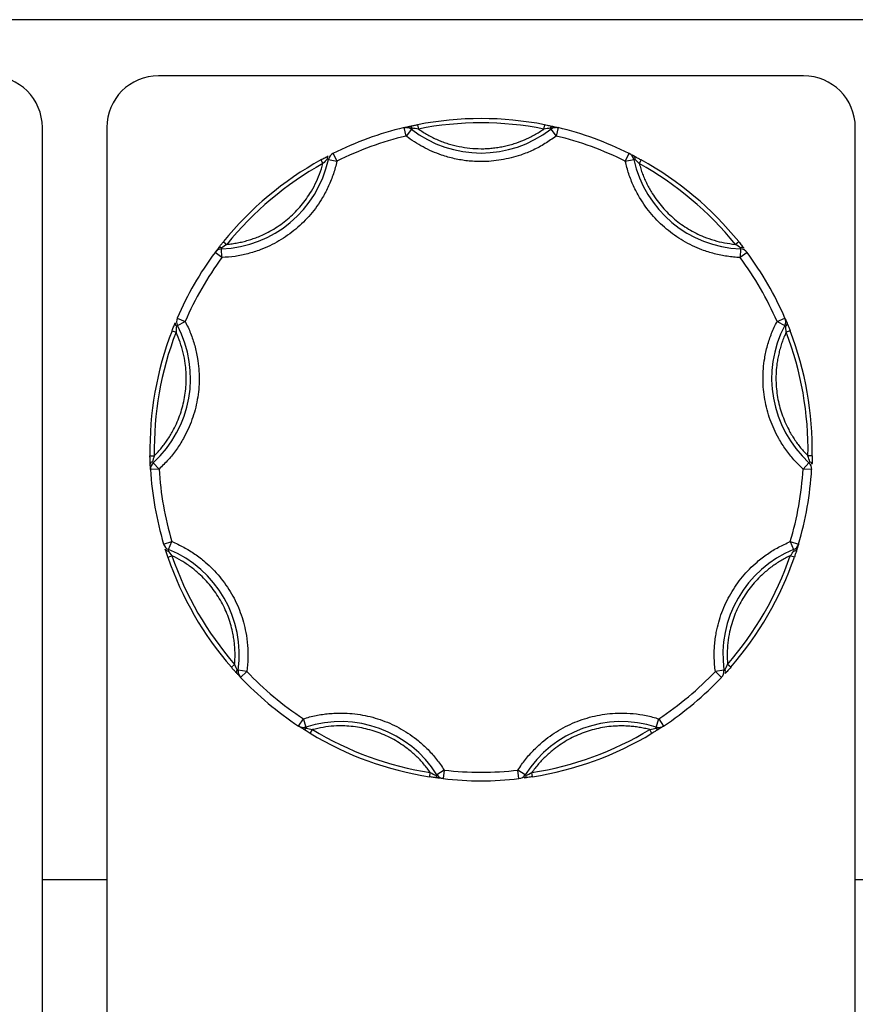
# Model space of a CAD drawing. Header units: inches. Extents: x 0.5 to 21.5, y 0.5 to 16.5.
# Tile 9 of 18: x 6.3 to 7.2, y 13.2 to 14.4. Entities that reach past the tile are written whole.
import ezdxf

# ---------------------------------------------------------------- set-up
doc = ezdxf.new("R2010")
doc.units = ezdxf.units.IN
doc.header["$LTSCALE"] = 2
doc.header["$MEASUREMENT"] = 0
doc.layers.add('DIMENSIONS', color=140, linetype='Continuous', lineweight=25)
doc.styles.add('SLDTEXTSTYLE0', font='TXT', dxfattribs={"width": 0.7})
doc.dimstyles.new('SLDDIMSTYLE1', dxfattribs={"dimtxt": 0.169922, "dimasz": 0.26, "dimexe": 0, "dimexo": 0.0625, "dimgap": 0.04248, "dimtad": 0, "dimtih": 1, "dimtoh": 1, "dimrnd": 1e-09, "dimzin": 12, "dimdsep": 46, "dimtxsty": 'SLDTEXTSTYLE0', "dimsah": 1, "dimcen": 0.09, "dimadec": 0, "dimazin": 3, "dimtfac": 1, "dimtofl": 0, "dimtmove": 0, "dimatfit": 3, "dimfxl": 0, "dimfrac": 2, "dimtolj": 1, "dimtzin": 12, "dimarcsym": 0})

# ---------------------------------------------------------------- blocks, each defined once
blk = doc.blocks.new('_D_12')
at = {"layer": 'DIMENSIONS'}
for p, q in [((5.1842, 13.2855), (5.1842, 11.9696)), ((7.4612, 13.2855), (7.4612, 11.9696)), ((5.1842, 12.2196), (5.8657, 12.2196)), ((6.0934, 12.2196), (6.0363, 12.2196)), ((6.0363, 12.2196), (6.0363, 11.9495)), ((6.5983, 12.2196), (6.6554, 12.2196)), ((6.6554, 12.2196), (6.6554, 11.9495)), ((7.4612, 12.2196), (6.826, 12.2196)), ((6.0363, 11.9495), (6.0934, 11.9495)), ((6.6554, 11.9495), (6.5983, 11.9495))]:
    blk.add_line(p, q, dxfattribs=at)
for points in [[(5.1842, 12.2196), (5.4442, 12.1796), (5.4442, 12.2596)], [(7.4612, 12.2196), (7.2012, 12.2596), (7.2012, 12.1796)]]:
    blk.add_solid(points, dxfattribs=at)
at = {"layer": 'DIMENSIONS', "char_height": 0.16667, "attachment_point": 1, "style": 'SLDTEXTSTYLE0'}
for s, insert in [('2.28', (6.0934, 12.4724)), ('57.8', (6.0934, 12.1643))]:
    blk.add_mtext(s, dxfattribs=dict(at, insert=insert))

msp = doc.modelspace()

# ---------------------------------------------------------------- linework, layer by layer
for p, q in [((7.6612, 14.3855), (4.9842, 14.3855)), ((7.1702, 14.3202), (6.4202, 14.3202)), ((6.2852, 13.2162), (6.2852, 14.2602)), ((6.3602, 14.2602), (6.3602, 13.2162)), ((6.7081, 14.2502), (6.7058, 14.26)), ((6.7142, 14.2582), (6.7081, 14.2502)), ((6.7151, 14.2593), (6.7142, 14.2582)), ((6.7213, 14.2633), (6.7223, 14.2584)), ((6.8682, 14.2584), (6.8692, 14.2633)), ((6.8763, 14.2582), (6.8754, 14.2593)), ((6.8763, 14.2582), (6.8824, 14.2502)), ((6.8847, 14.26), (6.8824, 14.2502)), ((7.2302, 13.2162), (7.2302, 14.2602)), ((6.609, 14.2225), (6.6114, 14.2181)), ((6.6178, 14.2231), (6.6164, 14.2234)), ((6.6178, 14.2231), (6.6275, 14.2209)), ((6.6231, 14.2299), (6.6275, 14.2209)), ((6.9629, 14.2209), (6.9674, 14.2299)), ((6.9629, 14.2209), (6.9727, 14.2231)), ((6.9741, 14.2234), (6.9727, 14.2231)), ((6.9815, 14.2225), (6.9791, 14.2181)), ((6.4936, 14.1203), (6.4936, 14.1189)), ((6.494, 14.1089), (6.4936, 14.1189)), ((6.4958, 14.1274), (6.4996, 14.1243)), ((7.0947, 14.1274), (7.0908, 14.1243)), ((7.0968, 14.1189), (7.0964, 14.1089)), ((7.0968, 14.1189), (7.0969, 14.1203)), ((6.494, 14.1089), (6.486, 14.1149)), ((7.1045, 14.1149), (7.0964, 14.1089)), ((6.442, 14.0386), (6.4512, 14.0346)), ((7.1393, 14.0346), (7.1485, 14.0386)), ((6.4423, 14.03), (6.441, 14.0293)), ((6.4423, 14.03), (6.4512, 14.0346)), ((7.1393, 14.0346), (7.1482, 14.03)), ((7.1494, 14.0293), (7.1482, 14.03)), ((6.436, 14.0239), (6.4406, 14.0221)), ((7.1545, 14.0239), (7.1498, 14.0221)), ((6.4103, 13.8783), (6.4153, 13.8784)), ((7.1802, 13.8783), (7.1752, 13.8784)), ((6.4132, 13.8715), (6.4142, 13.8704)), ((6.4209, 13.863), (6.4142, 13.8704)), ((7.1763, 13.8704), (7.1696, 13.863)), ((7.1763, 13.8704), (7.1773, 13.8715)), ((6.4209, 13.863), (6.4109, 13.8624)), ((7.1795, 13.8624), (7.1696, 13.863)), ((6.4262, 13.7757), (6.4358, 13.7786)), ((6.432, 13.7693), (6.4358, 13.7786)), ((7.1547, 13.7786), (7.1643, 13.7757)), ((7.1547, 13.7786), (7.1585, 13.7693)), ((6.4311, 13.7606), (6.4358, 13.7622)), ((6.432, 13.7693), (6.4315, 13.768)), ((7.1594, 13.7606), (7.1547, 13.7622)), ((7.159, 13.768), (7.1585, 13.7693)), ((6.505, 13.6326), (6.5087, 13.6359)), ((7.0855, 13.6326), (7.0817, 13.6359)), ((6.5116, 13.6292), (6.513, 13.629)), ((6.5229, 13.6277), (6.513, 13.629)), ((6.5229, 13.6277), (6.5157, 13.6208)), ((7.0775, 13.629), (7.0676, 13.6277)), ((7.0748, 13.6208), (7.0676, 13.6277)), ((7.0775, 13.629), (7.0789, 13.6292)), ((6.5831, 13.5642), (6.5886, 13.5726)), ((6.5917, 13.563), (6.5886, 13.5726)), ((6.9988, 13.563), (7.0019, 13.5726)), ((7.0019, 13.5726), (7.0074, 13.5642)), ((6.5917, 13.563), (6.5921, 13.5617)), ((6.5966, 13.5557), (6.5991, 13.56)), ((6.9939, 13.5557), (6.9913, 13.56)), ((6.9984, 13.5617), (6.9988, 13.563)), ((6.7355, 13.5052), (6.7362, 13.5101)), ((6.7524, 13.513), (6.7439, 13.5076)), ((6.7524, 13.513), (6.7512, 13.503)), ((6.8393, 13.503), (6.8381, 13.513)), ((6.8466, 13.5076), (6.8381, 13.513)), ((6.855, 13.5052), (6.8542, 13.5101)), ((6.7427, 13.5069), (6.7439, 13.5076)), ((6.8466, 13.5076), (6.8478, 13.5069)), ((6.3602, 13.3855), (6.2852, 13.3855)), ((7.6612, 13.3855), (7.2302, 13.3855))]:
    msp.add_line(p, q)
for centre, radius, start, end in [((6.2252, 14.2602), 0.06, 0, 90), ((6.4202, 14.2602), 0.06, 90, 180), ((7.1702, 14.2602), 0.06, 0, 90), ((6.7952, 13.8855), 0.385, 78.9319, 101.0681), ((6.7952, 13.8855), 0.385, 103.4347, 116.5653), ((6.7081, 14.2502), 0.01, 90, 103.4347), ((6.7081, 14.2502), 0.01, 52.3082, 90), ((6.712, 14.2581), 0.00332, 22.0827, 93.1115), ((6.7952, 14.363), 0.1325, 232.3082, 307.6918), ((6.8784, 14.2581), 0.00332, 86.8885, 157.9173), ((6.8824, 14.2502), 0.01, 90, 127.6918), ((6.8824, 14.2502), 0.01, 76.5653, 90), ((6.7952, 13.8855), 0.385, 63.4347, 76.5653), ((6.4883, 14.2513), 0.1325, 272.3082, 347.6918), ((6.7952, 13.8855), 0.385, 118.9319, 141.0681), ((6.6195, 14.2244), 0.00332, 126.8885, 197.9173), ((6.6275, 14.2209), 0.01, 116.5653, 167.6918), ((6.9629, 14.2209), 0.01, 12.3082, 63.4347), ((7.1022, 14.2513), 0.1325, 192.3082, 267.6918), ((6.971, 14.2244), 0.00332, 342.0827, 53.1115), ((6.7952, 13.8855), 0.385, 38.9319, 61.0681), ((6.494, 14.1089), 0.01, 92.3082, 143.4347), ((6.492, 14.1174), 0.00332, 62.0827, 133.1115), ((7.0964, 14.1089), 0.01, 36.5653, 87.6918), ((7.0984, 14.1174), 0.00332, 46.8885, 117.9173), ((6.7952, 13.8855), 0.385, 143.4347, 156.5653), ((6.7952, 13.8855), 0.385, 23.4347, 36.5653), ((6.4512, 14.0346), 0.01, 156.5653, 207.6918), ((7.1393, 14.0346), 0.01, 332.3082, 23.4347), ((6.325, 13.9684), 0.1325, 312.3082, 27.6918), ((6.4428, 14.0321), 0.00332, 166.8885, 237.9173), ((7.2655, 13.9684), 0.1325, 152.3082, 227.6918), ((7.1477, 14.0321), 0.00332, 302.0827, 13.1115), ((6.7952, 13.8855), 0.385, 158.9319, 181.0681), ((6.7952, 13.8855), 0.385, 358.9319, 21.0681), ((6.4139, 13.8683), 0.00332, 102.0827, 173.1115), ((6.4209, 13.863), 0.01, 132.3082, 183.4347), ((7.1696, 13.863), 0.01, 356.5653, 47.6918), ((7.1766, 13.8683), 0.00332, 6.8885, 77.9173), ((6.7952, 13.8855), 0.385, 183.4347, 196.5653), ((6.7952, 13.8855), 0.385, 343.4347, 356.5653), ((6.4358, 13.7786), 0.01, 196.5653, 247.6918), ((7.1547, 13.7786), 0.01, 292.3082, 343.4347), ((6.431, 13.7713), 0.00332, 206.8885, 277.9173), ((6.3817, 13.6468), 0.1325, 352.3082, 67.6918), ((7.2088, 13.6468), 0.1325, 112.3082, 187.6918), ((7.1595, 13.7713), 0.00332, 262.0827, 333.1115), ((6.7952, 13.8855), 0.385, 198.9319, 221.0681), ((6.7952, 13.8855), 0.385, 318.9319, 341.0681), ((6.5142, 13.6272), 0.00332, 142.0827, 213.1115), ((6.5229, 13.6277), 0.01, 172.3082, 223.4347), ((7.0676, 13.6277), 0.01, 316.5653, 7.6918), ((7.0763, 13.6272), 0.00332, 326.8885, 37.9173), ((6.7952, 13.8855), 0.385, 223.4347, 236.5653), ((6.7952, 13.8855), 0.385, 303.4347, 316.5653), ((6.6319, 13.4368), 0.1325, 32.3082, 107.6918), ((6.9586, 13.4368), 0.1325, 72.3082, 147.6918), ((6.5886, 13.5726), 0.01, 236.5653, 270), ((6.5896, 13.5639), 0.00332, 246.8885, 317.9173), ((6.5886, 13.5726), 0.01, 270, 287.6918), ((6.7952, 13.8855), 0.385, 238.9319, 261.0681), ((6.7952, 13.8855), 0.385, 278.9319, 301.0681), ((7.0008, 13.5639), 0.00332, 222.0827, 293.1115), ((7.0019, 13.5726), 0.01, 252.3082, 270), ((7.0019, 13.5726), 0.01, 270, 303.4347), ((6.746, 13.507), 0.00332, 182.0827, 253.1115), ((6.7524, 13.513), 0.01, 212.3082, 263.4347), ((6.7952, 13.8855), 0.385, 263.4347, 276.5653), ((6.8381, 13.513), 0.01, 276.5653, 327.6918), ((6.8445, 13.507), 0.00332, 286.8885, 357.9173)]:
    msp.add_arc(centre, radius, start, end)
for points in [[(6.8682, 14.2584), (6.82, 14.2679), (6.7705, 14.2679), (6.7223, 14.2584)], [(6.7223, 14.2584), (6.7197, 14.2588), (6.7171, 14.2591), (6.7151, 14.2593)], [(6.8754, 14.2593), (6.8734, 14.2591), (6.8708, 14.2588), (6.8682, 14.2584)], [(6.7081, 14.2502), (6.6802, 14.2436), (6.6532, 14.2337), (6.6275, 14.2209)], [(6.9629, 14.2209), (6.9373, 14.2337), (6.9103, 14.2436), (6.8824, 14.2502)], [(6.6164, 14.2234), (6.615, 14.2219), (6.6132, 14.22), (6.6114, 14.2181)], [(6.9791, 14.2181), (6.9773, 14.22), (6.9755, 14.2219), (6.9741, 14.2234)], [(6.6114, 14.2181), (6.5684, 14.1943), (6.5305, 14.1625), (6.4996, 14.1243)], [(7.0908, 14.1243), (7.06, 14.1625), (7.022, 14.1943), (6.9791, 14.2181)], [(6.4996, 14.1243), (6.4974, 14.1229), (6.4952, 14.1214), (6.4936, 14.1203)], [(7.0969, 14.1203), (7.0953, 14.1214), (7.0931, 14.1229), (7.0908, 14.1243)], [(6.494, 14.1089), (6.477, 14.0859), (6.4626, 14.061), (6.4512, 14.0346)], [(7.1393, 14.0346), (7.1279, 14.061), (7.1135, 14.0859), (7.0964, 14.1089)], [(6.441, 14.0293), (6.4409, 14.0274), (6.4408, 14.0248), (6.4406, 14.0221)], [(7.1498, 14.0221), (7.1497, 14.0248), (7.1496, 14.0274), (7.1494, 14.0293)], [(6.4406, 14.0221), (6.423, 13.9763), (6.4144, 13.9275), (6.4153, 13.8784)], [(7.1752, 13.8784), (7.1761, 13.9275), (7.1675, 13.9763), (7.1498, 14.0221)], [(6.4153, 13.8784), (6.4145, 13.8759), (6.4138, 13.8734), (6.4132, 13.8715)], [(7.1773, 13.8715), (7.1767, 13.8734), (7.176, 13.8759), (7.1752, 13.8784)], [(6.4209, 13.863), (6.4226, 13.8344), (6.4276, 13.8061), (6.4358, 13.7786)], [(7.1547, 13.7786), (7.1629, 13.8061), (7.1678, 13.8344), (7.1696, 13.863)], [(6.4315, 13.768), (6.4326, 13.7664), (6.4342, 13.7643), (6.4358, 13.7622)], [(6.4358, 13.7622), (6.4517, 13.7158), (6.4765, 13.6729), (6.5087, 13.6359)], [(7.0817, 13.6359), (7.114, 13.6729), (7.1388, 13.7158), (7.1547, 13.7622)], [(7.1547, 13.7622), (7.1563, 13.7643), (7.1579, 13.7664), (7.159, 13.768)], [(6.5087, 13.6359), (6.5098, 13.6334), (6.5108, 13.631), (6.5116, 13.6292)], [(7.0789, 13.6292), (7.0797, 13.631), (7.0807, 13.6334), (7.0817, 13.6359)], [(6.5229, 13.6277), (6.5426, 13.6069), (6.5647, 13.5884), (6.5886, 13.5726)], [(7.0019, 13.5726), (7.0258, 13.5884), (7.0478, 13.6069), (7.0676, 13.6277)], [(6.5921, 13.5617), (6.5911, 13.5618), (6.5899, 13.5619), (6.5886, 13.5621)], [(6.5921, 13.5617), (6.594, 13.5612), (6.5966, 13.5606), (6.5991, 13.56)], [(6.5991, 13.56), (6.6412, 13.5347), (6.6877, 13.5177), (6.7362, 13.5101)], [(6.8542, 13.5101), (6.9027, 13.5177), (6.9493, 13.5347), (6.9913, 13.56)], [(6.9913, 13.56), (6.9939, 13.5606), (6.9965, 13.5612), (6.9984, 13.5617)], [(7.0019, 13.5621), (7.0006, 13.5619), (6.9994, 13.5618), (6.9984, 13.5617)], [(6.7362, 13.5101), (6.7386, 13.5089), (6.7409, 13.5077), (6.7427, 13.5069)], [(6.7524, 13.513), (6.7666, 13.5113), (6.7809, 13.5105), (6.7952, 13.5105)], [(6.7952, 13.5105), (6.8096, 13.5105), (6.8239, 13.5113), (6.8381, 13.513)], [(6.8478, 13.5069), (6.8496, 13.5077), (6.8519, 13.5089), (6.8542, 13.5101)]]:
    msp.add_open_spline(points, degree=3)
for points, knots in [([(6.7058, 14.26), (6.7063, 14.2601), (6.7072, 14.2603), (6.7087, 14.2606), (6.7101, 14.261), (6.7113, 14.2612), (6.7119, 14.2614)], [0, 0, 0, 0, 0.2912416, 0.5002174, 0.7620959, 1, 1, 1, 1]), ([(6.7086, 14.2601), (6.7092, 14.2602), (6.7115, 14.2604), (6.7136, 14.2598), (6.7151, 14.2593)], [0, 0, 0, 0, 0.286564, 1, 1, 1, 1]), ([(6.7119, 14.2614), (6.7124, 14.2615), (6.7134, 14.2617), (6.7152, 14.2621), (6.7171, 14.2625), (6.7192, 14.2629), (6.7206, 14.2632), (6.7213, 14.2633)], [0, 0, 0, 0, 0.188808, 0.379511, 0.575987, 0.781785, 1, 1, 1, 1]), ([(6.7223, 14.2584), (6.7241, 14.2572), (6.7277, 14.2548), (6.7332, 14.2515), (6.739, 14.2485), (6.7448, 14.2458), (6.7508, 14.2434), (6.759, 14.2406), (6.7695, 14.2379), (6.7823, 14.2359), (6.7909, 14.2356), (6.7952, 14.2355)], [0, 0, 0, 0, 0.083669, 0.16692, 0.249971, 0.333036, 0.416334, 0.500079, 0.666948, 0.833009, 1, 1, 1, 1]), ([(6.7952, 14.2355), (6.7974, 14.2355), (6.8017, 14.2356), (6.8082, 14.2361), (6.8146, 14.2369), (6.8209, 14.2381), (6.8273, 14.2395), (6.8356, 14.2419), (6.8457, 14.2457), (6.8574, 14.2513), (6.8646, 14.2561), (6.8682, 14.2584)], [0, 0, 0, 0, 0.083669, 0.16692, 0.249971, 0.333036, 0.416334, 0.500079, 0.666948, 0.833009, 1, 1, 1, 1]), ([(6.8692, 14.2633), (6.8701, 14.2632), (6.8718, 14.2628), (6.8743, 14.2623), (6.8767, 14.2618), (6.878, 14.2615), (6.8786, 14.2614)], [0, 0, 0, 0, 0.270747, 0.52324, 0.763872, 1, 1, 1, 1]), ([(6.8754, 14.2593), (6.8769, 14.2598), (6.879, 14.2604), (6.8812, 14.2602), (6.8819, 14.2601)], [0, 0, 0, 0, 0.713331, 1, 1, 1, 1]), ([(6.8786, 14.2614), (6.8792, 14.2612), (6.8804, 14.261), (6.8818, 14.2606), (6.8833, 14.2603), (6.8842, 14.2601), (6.8847, 14.26)], [0, 0, 0, 0, 0.236129, 0.498993, 0.712542, 1, 1, 1, 1]), ([(6.7952, 14.2205), (6.7926, 14.2205), (6.7874, 14.2206), (6.7796, 14.2213), (6.7719, 14.2223), (6.7643, 14.2238), (6.7567, 14.2257), (6.7479, 14.2285), (6.7382, 14.2322), (6.7277, 14.2374), (6.7176, 14.2433), (6.7113, 14.2479), (6.7081, 14.2502)], [0, 0, 0, 0, 0.083729, 0.166966, 0.249962, 0.332971, 0.416246, 0.500037, 0.625413, 0.749962, 0.87454, 1, 1, 1, 1]), ([(6.8824, 14.2502), (6.8803, 14.2487), (6.8761, 14.2456), (6.8695, 14.2413), (6.8628, 14.2374), (6.8558, 14.2339), (6.8486, 14.2308), (6.8401, 14.2276), (6.8301, 14.2247), (6.8186, 14.2223), (6.807, 14.2208), (6.7992, 14.2206), (6.7952, 14.2205)], [0, 0, 0, 0, 0.083729, 0.166966, 0.249962, 0.332971, 0.416246, 0.500037, 0.625413, 0.749962, 0.87454, 1, 1, 1, 1]), ([(6.6275, 14.2209), (6.627, 14.2184), (6.6258, 14.2135), (6.6236, 14.2062), (6.621, 14.1991), (6.618, 14.1921), (6.6147, 14.1853), (6.6083, 14.1739), (6.5975, 14.1586), (6.5803, 14.1416), (6.5606, 14.1277), (6.5414, 14.1186), (6.5241, 14.1131), (6.5092, 14.11), (6.4991, 14.1093), (6.494, 14.1089)], [0, 0, 0, 0, 0.040712, 0.081199, 0.121575, 0.161957, 0.202462, 0.243205, 0.371568, 0.500042, 0.628406, 0.75688, 0.838051, 0.918781, 1, 1, 1, 1]), ([(6.609, 14.2225), (6.6098, 14.2229), (6.6114, 14.2238), (6.6136, 14.225), (6.6157, 14.2261), (6.6169, 14.2267), (6.6175, 14.227)], [0, 0, 0, 0, 0.270747, 0.52324, 0.763872, 1, 1, 1, 1]), ([(7.0964, 14.1089), (7.0939, 14.1091), (7.0888, 14.1093), (7.0813, 14.1103), (7.0738, 14.1116), (7.0664, 14.1133), (7.0591, 14.1154), (7.0468, 14.1197), (7.0299, 14.1277), (7.0102, 14.1416), (6.993, 14.1586), (6.9807, 14.1759), (6.9723, 14.192), (6.9666, 14.2062), (6.9642, 14.216), (6.9629, 14.2209)], [0, 0, 0, 0, 0.040712, 0.081199, 0.121575, 0.161957, 0.202462, 0.243205, 0.371568, 0.500042, 0.628406, 0.75688, 0.838051, 0.918781, 1, 1, 1, 1]), ([(6.9674, 14.2299), (6.9679, 14.2296), (6.9687, 14.2292), (6.97, 14.2285), (6.9714, 14.2279), (6.9725, 14.2273), (6.973, 14.227)], [0, 0, 0, 0, 0.291242, 0.500217, 0.762096, 1, 1, 1, 1]), ([(6.973, 14.227), (6.9734, 14.2268), (6.9744, 14.2263), (6.976, 14.2254), (6.9777, 14.2245), (6.9796, 14.2235), (6.9808, 14.2228), (6.9815, 14.2225)], [0, 0, 0, 0, 0.188808, 0.379511, 0.575987, 0.781785, 1, 1, 1, 1]), ([(6.4996, 14.1243), (6.5017, 14.1245), (6.5059, 14.125), (6.5122, 14.126), (6.5183, 14.1273), (6.5244, 14.129), (6.5304, 14.1309), (6.5406, 14.1347), (6.5544, 14.1416), (6.5706, 14.1532), (6.5848, 14.1672), (6.5953, 14.1813), (6.6026, 14.1944), (6.6078, 14.206), (6.6102, 14.214), (6.6114, 14.2181)], [0, 0, 0, 0, 0.040848, 0.081503, 0.122064, 0.162633, 0.203311, 0.244196, 0.372048, 0.500037, 0.627888, 0.755877, 0.837356, 0.918461, 1, 1, 1, 1]), ([(6.9791, 14.2181), (6.9797, 14.2161), (6.9808, 14.212), (6.9829, 14.206), (6.9853, 14.2002), (6.988, 14.1945), (6.9909, 14.1889), (6.9965, 14.1796), (7.0056, 14.1672), (7.0199, 14.1532), (7.0361, 14.1416), (7.0518, 14.1338), (7.066, 14.1288), (7.0783, 14.1258), (7.0866, 14.1248), (7.0908, 14.1243)], [0, 0, 0, 0, 0.040848, 0.081503, 0.122064, 0.162633, 0.203311, 0.244196, 0.372048, 0.500037, 0.627888, 0.755877, 0.837356, 0.918461, 1, 1, 1, 1]), ([(6.486, 14.1149), (6.4863, 14.1153), (6.4869, 14.116), (6.4878, 14.1172), (6.4887, 14.1184), (6.4894, 14.1194), (6.4898, 14.1198)], [0, 0, 0, 0, 0.291242, 0.500217, 0.762096, 1, 1, 1, 1]), ([(6.4898, 14.1198), (6.4901, 14.1203), (6.4907, 14.1211), (6.4919, 14.1225), (6.4931, 14.1241), (6.4944, 14.1257), (6.4953, 14.1269), (6.4958, 14.1274)], [0, 0, 0, 0, 0.188808, 0.379511, 0.575987, 0.781785, 1, 1, 1, 1]), ([(7.0947, 14.1274), (7.0953, 14.1267), (7.0964, 14.1253), (7.098, 14.1233), (7.0995, 14.1214), (7.1003, 14.1204), (7.1007, 14.1198)], [0, 0, 0, 0, 0.270747, 0.52324, 0.763872, 1, 1, 1, 1]), ([(7.1485, 14.0386), (7.1487, 14.0381), (7.1491, 14.0373), (7.1496, 14.0359), (7.1502, 14.0345), (7.1507, 14.0334), (7.1509, 14.0329)], [0, 0, 0, 0, 0.291242, 0.500217, 0.762096, 1, 1, 1, 1]), ([(6.4512, 14.0346), (6.4523, 14.0324), (6.4546, 14.0279), (6.4576, 14.0209), (6.4602, 14.0137), (6.4624, 14.0065), (6.4642, 13.9991), (6.4667, 13.9863), (6.4682, 13.9676), (6.466, 13.9436), (6.4598, 13.9202), (6.451, 13.9009), (6.4413, 13.8856), (6.4318, 13.8736), (6.4246, 13.8666), (6.4209, 13.863)], [0, 0, 0, 0, 0.040712, 0.081199, 0.121575, 0.161957, 0.202462, 0.243205, 0.371568, 0.500042, 0.628406, 0.75688, 0.838051, 0.918781, 1, 1, 1, 1]), ([(6.436, 14.0239), (6.4363, 14.0248), (6.437, 14.0265), (6.4379, 14.0288), (6.4388, 14.031), (6.4393, 14.0323), (6.4396, 14.0329)], [0, 0, 0, 0, 0.270747, 0.52324, 0.763872, 1, 1, 1, 1]), ([(7.1696, 13.863), (7.1677, 13.8648), (7.164, 13.8683), (7.1588, 13.8738), (7.154, 13.8796), (7.1494, 13.8857), (7.1452, 13.892), (7.1384, 13.9032), (7.1306, 13.9202), (7.1245, 13.9436), (7.1223, 13.9676), (7.124, 13.9888), (7.1279, 14.0065), (7.1327, 14.021), (7.1371, 14.0301), (7.1393, 14.0346)], [0, 0, 0, 0, 0.040712, 0.081199, 0.121575, 0.161957, 0.202462, 0.243205, 0.371568, 0.500042, 0.628406, 0.75688, 0.838051, 0.918781, 1, 1, 1, 1]), ([(7.1509, 14.0329), (7.1511, 14.0324), (7.1515, 14.0314), (7.1522, 14.0297), (7.1529, 14.0279), (7.1537, 14.026), (7.1542, 14.0246), (7.1545, 14.0239)], [0, 0, 0, 0, 0.188808, 0.379511, 0.575987, 0.781785, 1, 1, 1, 1]), ([(6.4153, 13.8784), (6.4168, 13.8799), (6.4197, 13.883), (6.4238, 13.8878), (6.4277, 13.8928), (6.4313, 13.8979), (6.4347, 13.9033), (6.44, 13.9127), (6.4461, 13.9269), (6.4511, 13.9462), (6.453, 13.966), (6.452, 13.9835), (6.4491, 13.9983), (6.4456, 14.0105), (6.4423, 14.0182), (6.4406, 14.0221)], [0, 0, 0, 0, 0.040848, 0.081503, 0.122064, 0.162633, 0.203311, 0.244196, 0.372048, 0.500037, 0.627888, 0.755877, 0.837356, 0.918461, 1, 1, 1, 1]), ([(7.1498, 14.0221), (7.149, 14.0202), (7.1473, 14.0163), (7.145, 14.0104), (7.1431, 14.0044), (7.1415, 13.9983), (7.1402, 13.9921), (7.1384, 13.9814), (7.1375, 13.966), (7.1394, 13.9462), (7.1444, 13.9269), (7.1514, 13.9108), (7.159, 13.8979), (7.1665, 13.8876), (7.1723, 13.8815), (7.1752, 13.8784)], [0, 0, 0, 0, 0.040848, 0.081503, 0.122064, 0.162633, 0.203311, 0.244196, 0.372048, 0.500037, 0.627888, 0.755877, 0.837356, 0.918461, 1, 1, 1, 1]), ([(6.4106, 13.8687), (6.4106, 13.8692), (6.4105, 13.8703), (6.4105, 13.8721), (6.4104, 13.874), (6.4104, 13.8761), (6.4103, 13.8776), (6.4103, 13.8783)], [0, 0, 0, 0, 0.188808, 0.379511, 0.575987, 0.781785, 1, 1, 1, 1]), ([(7.1802, 13.8783), (7.1802, 13.8774), (7.1801, 13.8756), (7.18, 13.873), (7.18, 13.8707), (7.1799, 13.8693), (7.1799, 13.8687)], [0, 0, 0, 0, 0.270747, 0.52324, 0.763872, 1, 1, 1, 1]), ([(6.4109, 13.8624), (6.4109, 13.863), (6.4108, 13.8639), (6.4108, 13.8654), (6.4107, 13.8669), (6.4106, 13.8681), (6.4106, 13.8687)], [0, 0, 0, 0, 0.291242, 0.500217, 0.762096, 1, 1, 1, 1]), ([(6.4358, 13.7786), (6.4381, 13.7776), (6.4428, 13.7756), (6.4496, 13.7721), (6.4561, 13.7684), (6.4625, 13.7642), (6.4686, 13.7598), (6.4788, 13.7515), (6.4919, 13.7382), (6.5057, 13.7183), (6.516, 13.6965), (6.5216, 13.676), (6.524, 13.658), (6.5245, 13.6428), (6.5235, 13.6327), (6.5229, 13.6277)], [0, 0, 0, 0, 0.040712, 0.081199, 0.121575, 0.161957, 0.202462, 0.243205, 0.371568, 0.500042, 0.628406, 0.75688, 0.838051, 0.918781, 1, 1, 1, 1]), ([(7.0676, 13.6277), (7.0672, 13.6302), (7.0666, 13.6352), (7.0663, 13.6428), (7.0662, 13.6504), (7.0666, 13.658), (7.0674, 13.6655), (7.0695, 13.6785), (7.0745, 13.6965), (7.0848, 13.7183), (7.0986, 13.7382), (7.1135, 13.7533), (7.1279, 13.7644), (7.1408, 13.7724), (7.15, 13.7765), (7.1547, 13.7786)], [0, 0, 0, 0, 0.040712, 0.081199, 0.121575, 0.161957, 0.202462, 0.243205, 0.371568, 0.500042, 0.628406, 0.75688, 0.838051, 0.918781, 1, 1, 1, 1]), ([(7.1643, 13.7757), (7.1641, 13.7752), (7.1638, 13.7743), (7.1634, 13.7729), (7.163, 13.7715), (7.1626, 13.7703), (7.1624, 13.7698)], [0, 0, 0, 0, 0.291242, 0.500217, 0.762096, 1, 1, 1, 1]), ([(6.4311, 13.7606), (6.4308, 13.7615), (6.4302, 13.7632), (6.4294, 13.7656), (6.4287, 13.7679), (6.4282, 13.7692), (6.428, 13.7698)], [0, 0, 0, 0, 0.270747, 0.52324, 0.763872, 1, 1, 1, 1]), ([(6.5087, 13.6359), (6.5089, 13.638), (6.5092, 13.6422), (6.5093, 13.6485), (6.509, 13.6548), (6.5085, 13.6611), (6.5076, 13.6673), (6.5056, 13.678), (6.5012, 13.6928), (6.4926, 13.7108), (6.4813, 13.7272), (6.4693, 13.7399), (6.4576, 13.7495), (6.4471, 13.7565), (6.4396, 13.7603), (6.4358, 13.7622)], [0, 0, 0, 0, 0.040848, 0.081503, 0.122064, 0.162633, 0.203311, 0.244196, 0.372048, 0.500037, 0.627888, 0.755877, 0.837356, 0.918461, 1, 1, 1, 1]), ([(7.1547, 13.7622), (7.1528, 13.7613), (7.149, 13.7595), (7.1435, 13.7563), (7.1382, 13.753), (7.133, 13.7494), (7.128, 13.7455), (7.1198, 13.7384), (7.1092, 13.7272), (7.0979, 13.7108), (7.0893, 13.6928), (7.0843, 13.676), (7.0819, 13.6611), (7.081, 13.6485), (7.0815, 13.6401), (7.0817, 13.6359)], [0, 0, 0, 0, 0.040848, 0.081503, 0.122064, 0.162633, 0.203311, 0.244196, 0.372048, 0.500037, 0.627888, 0.755877, 0.837356, 0.918461, 1, 1, 1, 1]), ([(7.1624, 13.7698), (7.1623, 13.7693), (7.162, 13.7683), (7.1614, 13.7665), (7.1608, 13.7647), (7.1601, 13.7627), (7.1597, 13.7613), (7.1594, 13.7606)], [0, 0, 0, 0, 0.188808, 0.379511, 0.575987, 0.781785, 1, 1, 1, 1]), ([(6.5114, 13.6254), (6.5111, 13.6258), (6.5103, 13.6265), (6.5091, 13.6279), (6.5078, 13.6293), (6.5064, 13.6309), (6.5055, 13.632), (6.505, 13.6326)], [0, 0, 0, 0, 0.188808, 0.379511, 0.575987, 0.781785, 1, 1, 1, 1]), ([(6.5157, 13.6208), (6.5153, 13.6212), (6.5147, 13.6219), (6.5137, 13.623), (6.5126, 13.6241), (6.5118, 13.6249), (6.5114, 13.6254)], [0, 0, 0, 0, 0.291242, 0.500217, 0.762096, 1, 1, 1, 1]), ([(7.0855, 13.6326), (7.0849, 13.6319), (7.0837, 13.6305), (7.082, 13.6286), (7.0804, 13.6269), (7.0795, 13.6259), (7.0791, 13.6254)], [0, 0, 0, 0, 0.270747, 0.52324, 0.763872, 1, 1, 1, 1]), ([(6.5886, 13.5726), (6.5911, 13.5733), (6.5959, 13.5748), (6.6033, 13.5765), (6.6108, 13.5778), (6.6183, 13.5787), (6.6259, 13.5792), (6.639, 13.5794), (6.6576, 13.5777), (6.6809, 13.5713), (6.7028, 13.5612), (6.7203, 13.5492), (6.7337, 13.5369), (6.7439, 13.5256), (6.7495, 13.5172), (6.7524, 13.513)], [0, 0, 0, 0, 0.0407122, 0.0811988, 0.1215751, 0.1619575, 0.2024623, 0.2432047, 0.371568, 0.5000423, 0.6284057, 0.75688, 0.838051, 0.9187806, 1, 1, 1, 1]), ([(6.8381, 13.513), (6.8395, 13.5151), (6.8423, 13.5193), (6.8469, 13.5254), (6.8517, 13.5312), (6.8569, 13.5368), (6.8624, 13.542), (6.8723, 13.5506), (6.8876, 13.5612), (6.9096, 13.5713), (6.9329, 13.5777), (6.954, 13.5797), (6.9722, 13.5789), (6.9872, 13.5767), (6.997, 13.574), (7.0019, 13.5726)], [0, 0, 0, 0, 0.040712, 0.081199, 0.121575, 0.161957, 0.202462, 0.243205, 0.371568, 0.500042, 0.628406, 0.75688, 0.838051, 0.918781, 1, 1, 1, 1]), ([(6.5883, 13.5608), (6.5879, 13.5611), (6.5868, 13.5618), (6.5856, 13.5626), (6.5843, 13.5634), (6.5836, 13.5639), (6.5831, 13.5642)], [0, 0, 0, 0, 0.236129, 0.498993, 0.712542, 1, 1, 1, 1]), ([(6.5966, 13.5557), (6.5958, 13.5562), (6.5942, 13.5571), (6.592, 13.5585), (6.59, 13.5597), (6.5889, 13.5605), (6.5883, 13.5608)], [0, 0, 0, 0, 0.270747, 0.52324, 0.763872, 1, 1, 1, 1]), ([(6.7362, 13.5101), (6.735, 13.5118), (6.7325, 13.5152), (6.7285, 13.5201), (6.7243, 13.5248), (6.7198, 13.5293), (6.7151, 13.5335), (6.7067, 13.5404), (6.6939, 13.5489), (6.6757, 13.5571), (6.6565, 13.5625), (6.6391, 13.5645), (6.624, 13.5643), (6.6114, 13.5629), (6.6032, 13.561), (6.5991, 13.56)], [0, 0, 0, 0, 0.040848, 0.081503, 0.122064, 0.162633, 0.203311, 0.244196, 0.372048, 0.500037, 0.627888, 0.755877, 0.837356, 0.918461, 1, 1, 1, 1]), ([(6.9913, 13.56), (6.9893, 13.5605), (6.9852, 13.5616), (6.979, 13.5627), (6.9727, 13.5636), (6.9665, 13.5641), (6.9601, 13.5643), (6.9493, 13.5642), (6.934, 13.5625), (6.9148, 13.5571), (6.8966, 13.5489), (6.882, 13.5392), (6.8706, 13.5294), (6.8618, 13.5203), (6.8568, 13.5135), (6.8542, 13.5101)], [0, 0, 0, 0, 0.040848, 0.081503, 0.122064, 0.162633, 0.203311, 0.244196, 0.372048, 0.500037, 0.627888, 0.755877, 0.837356, 0.918461, 1, 1, 1, 1]), ([(7.0022, 13.5608), (7.0017, 13.5605), (7.0008, 13.56), (6.9993, 13.559), (6.9976, 13.558), (6.9958, 13.5569), (6.9946, 13.5561), (6.9939, 13.5557)], [0, 0, 0, 0, 0.188808, 0.379511, 0.575987, 0.781785, 1, 1, 1, 1]), ([(7.0074, 13.5642), (7.0069, 13.5639), (7.0062, 13.5634), (7.0049, 13.5626), (7.0037, 13.5618), (7.0026, 13.5611), (7.0022, 13.5608)], [0, 0, 0, 0, 0.291242, 0.500217, 0.762096, 1, 1, 1, 1]), ([(6.745, 13.5038), (6.7445, 13.5039), (6.7435, 13.504), (6.7417, 13.5043), (6.7397, 13.5045), (6.7376, 13.5048), (6.7362, 13.5051), (6.7355, 13.5052)], [0, 0, 0, 0, 0.1888076, 0.3795113, 0.575987, 0.7817848, 1, 1, 1, 1]), ([(6.7512, 13.503), (6.7507, 13.5031), (6.7498, 13.5032), (6.7483, 13.5034), (6.7468, 13.5036), (6.7456, 13.5037), (6.745, 13.5038)], [0, 0, 0, 0, 0.291242, 0.500217, 0.762096, 1, 1, 1, 1]), ([(6.855, 13.5052), (6.8541, 13.505), (6.8523, 13.5048), (6.8498, 13.5044), (6.8474, 13.5041), (6.8461, 13.5039), (6.8454, 13.5038)], [0, 0, 0, 0, 0.270747, 0.52324, 0.763872, 1, 1, 1, 1])]:
    msp.add_open_spline(points, degree=3, knots=knots)

# ---------------------------------------------------------------- dimensions: what is measured, and where the dimension line sits
at = {"layer": 'DIMENSIONS'}
dim = msp.add_linear_dim(base=(7.4612, 12.2196), p1=(5.1842, 13.3855), p2=(7.4612, 13.3855), dimstyle='SLDDIMSTYLE1', dxfattribs=at)
dim.commit()
dim.dimension.update_dxf_attribs({"geometry": '_D_12', "text_midpoint": (6.3459, 12.2196), "dimtype": 160})

doc.saveas('drawing.dxf')
